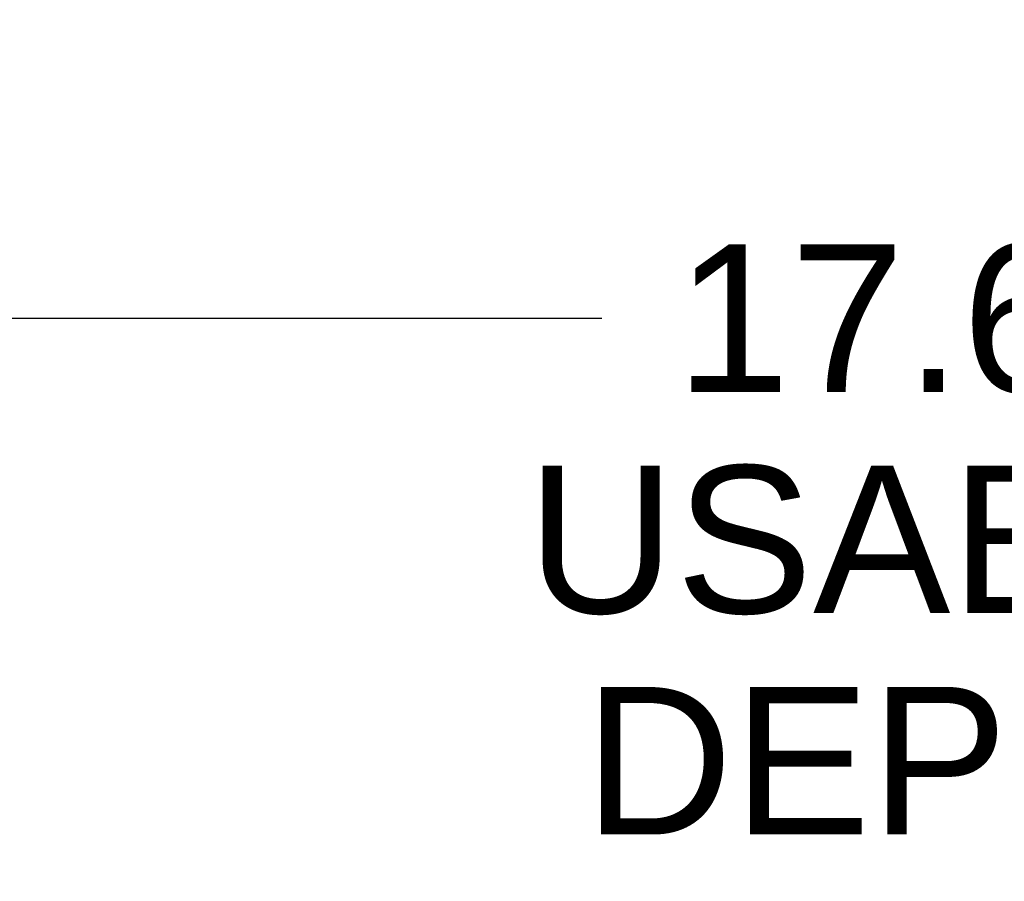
# Model space of a CAD drawing. Header units: inches. Extents: x 0 to 189, y 0 to 122.
# Tile 223 of 226: x 103.58 to 109.14, y 76.42 to 81.29. Entities that reach past the tile are written whole.
import ezdxf

# ---------------------------------------------------------------- set-up
doc = ezdxf.new("R2010")
doc.units = ezdxf.units.IN
doc.header["$LTSCALE"] = 10.388889
doc.header["$MEASUREMENT"] = 0
doc.layers.get('0').update_dxf_attribs({"linetype": 'CONTINUOUS'})
doc.layers.add('DIMENSIONS', color=7, linetype='CONTINUOUS')
doc.styles.get("Standard").update_dxf_attribs({"font": 'arial.ttf'})
doc.dimstyles.new('DIMSTYLE_1', dxfattribs={"dimtxt": 0.833333, "dimasz": 1.111111, "dimexe": 0.09, "dimexo": 0.07, "dimgap": 0.0375, "dimtad": 0, "dimtih": 1, "dimtoh": 1, "dimzin": 4, "dimdsep": 46, "dimtxsty": 'Standard', "dimblk": '_FILLED', "dimblk1": '_FILLED', "dimblk2": '_FILLED', "dimcen": 0.09, "dimadec": 3, "dimazin": 1, "dimtfac": 1, "dimtdec": 3, "dimtofl": 0, "dimtmove": 0, "dimatfit": 3, "dimldrblk": '_FILLED', "dimfxl": 0, "dimtolj": 1, "dimtzin": 4, "dimarcsym": 0})
doc.dimstyles.new('DIMSTYLE_2', dxfattribs={"dimtxt": 0.833333, "dimasz": 1.111111, "dimexe": 0.09, "dimexo": 0.07, "dimgap": 0.0375, "dimtad": 0, "dimtih": 1, "dimtoh": 1, "dimdec": 0, "dimzin": 4, "dimdsep": 46, "dimtxsty": 'Standard', "dimblk": '_FILLED', "dimblk1": '_FILLED', "dimblk2": '_FILLED', "dimcen": 0.09, "dimadec": 3, "dimazin": 1, "dimtfac": 1, "dimtdec": 3, "dimtofl": 0, "dimtmove": 0, "dimatfit": 3, "dimldrblk": '_FILLED', "dimfxl": 0, "dimtolj": 1, "dimtzin": 4, "dimarcsym": 0})

# ---------------------------------------------------------------- blocks, each defined once
blk = doc.blocks.new('_FILLED')
at = {"color": 0, "linetype": 'ByBlock'}
blk.add_solid([(0, 0), (-1, 0.2), (-1, -0.2)], dxfattribs=at)
blk = doc.blocks.new('*D10')
at = {"layer": 'DIMENSIONS', "color": 2, "linetype": 'Continuous'}
for p, q in [((99.9091, 79.0233), (99.9091, 80.5993)), ((117.5751, 79.0233), (117.5751, 80.5993)), ((99.9091, 79.5993), (106.8694, 79.5993)), ((117.5751, 79.5993), (110.6148, 79.5993))]:
    blk.add_line(p, q, dxfattribs=at)
at = {"layer": 'DIMENSIONS', "color": 2, "linetype": 'Continuous', "xscale": 1.1111111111, "yscale": 1.1111111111, "zscale": 1.1111111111, "rotation": 180}
blk.add_blockref('_FILLED', (99.9091, 79.5993), dxfattribs=at)
at = {"layer": 'DIMENSIONS', "color": 2, "linetype": 'Continuous', "xscale": 1.1111111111, "yscale": 1.1111111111, "zscale": 1.1111111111}
blk.add_blockref('_FILLED', (117.5751, 79.5993), dxfattribs=at)
at = {"layer": 'DIMENSIONS', "color": 2, "linetype": 'Continuous', "insert": (108.7421, 80.016), "char_height": 0.83333, "width": 4.584882, "attachment_point": 2, "line_spacing_factor": 0.9}
blk.add_mtext('17.67\\PUSABLE\\PDEPTH', dxfattribs=at)
blk = doc.blocks.new('*D11')
at = {"layer": 'DIMENSIONS', "color": 2, "linetype": 'Continuous'}
blk.add_line((101.9079, 83.0165), (104.7119, 83.0165), dxfattribs=at)
for start, end in [(15, 89.802), (-40.8508, 0)]:
    blk.add_arc((100.5951, 83.0165), 3.1168, start, end, dxfattribs=at)
for points in [[(102.9313, 84.7338), (103.6057, 83.8232), (103.3334, 84.9231)], [(103.7336, 81.8836), (103.7119, 83.0165), (103.2962, 81.9624)]]:
    blk.add_solid(points, dxfattribs=at)
at = {"layer": 'DIMENSIONS', "color": 2, "linetype": 'Continuous', "insert": (100.6059, 86.55), "char_height": 0.833333, "width": 1.850475, "attachment_point": 2, "line_spacing_factor": 0.9}
blk.add_mtext('15\\fgdt;{\\fgdt;~}', dxfattribs=at)

msp = doc.modelspace()

# ---------------------------------------------------------------- dimensions: what is measured, and where the dimension line sits
at = {"layer": 'DIMENSIONS', "color": 2, "linetype": 'Continuous'}
dim = msp.add_angular_dim_2l(base=(103.685238, 83.423332), line1=((101.806733, 83.016508), (101.837901, 83.016508)), line2=((103.50798, 83.797011), (103.538086, 83.805078)), dimstyle='DIMSTYLE_2', dxfattribs=at)
dim.commit()
dim.dimension.update_dxf_attribs({"geometry": '*D11', "text_midpoint": (100.605871, 86.13329), "dimtype": 162})
dim = msp.add_linear_dim(base=(117.5751, 79.5993), p1=(99.9091, 80.6693), p2=(117.5751, 80.6693), text='<>\\PUSABLE\\PDEPTH', dimstyle='DIMSTYLE_1', dxfattribs=at)
dim.commit()
dim.dimension.update_dxf_attribs({"geometry": '*D10', "text_midpoint": (108.7421, 78.3493), "dimtype": 160})

doc.saveas('drawing.dxf')
